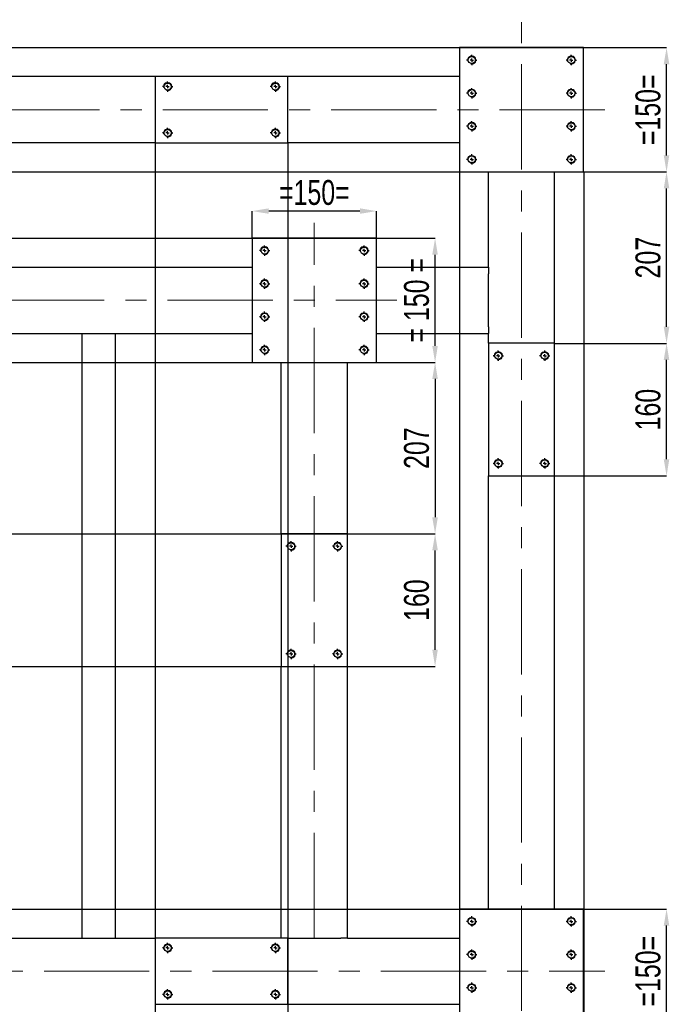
# Model space of a CAD drawing. Header units: millimetres. Extents: x 5 to 589, y 5 to 415.
# Tile 9 of 15: x 369 to 448, y 125 to 244. Entities that reach past the tile are written whole.
import ezdxf

# ---------------------------------------------------------------- set-up
doc = ezdxf.new("R2010")
doc.units = ezdxf.units.MM
doc.header["$PDSIZE"] = -1
doc.linetypes.add('CENTERX2', pattern=[20.32, 12.7, -2.54, 2.54, -2.54])
for name, color, linetype in [('COTES', 1, 'Continuous'), ('TRAIT-FINS', 9, 'Continuous'), ('TRAIT-MIXTES', 3, 'CENTERX2')]:
    doc.layers.add(name, color=color, linetype=linetype)
doc.layers.add('TRAIT-FORT', color=4, linetype='Continuous', lineweight=25)
doc.styles.add('SLDTEXTSTYLE0', font='TXT', dxfattribs={"width": 0.75})
doc.dimstyles.new('SLDDIMSTYLE0', dxfattribs={"dimtxt": 3, "dimasz": 2, "dimexe": 0, "dimexo": 0.0625, "dimgap": 0.75, "dimtad": 1, "dimlfac": 10, "dimrnd": 1e-09, "dimzin": 12, "dimdsep": 46, "dimtxsty": 'SLDTEXTSTYLE0', "dimsah": 1, "dimcen": 0.09, "dimadec": 0, "dimazin": 3, "dimtfac": 1, "dimtofl": 0, "dimtmove": 0, "dimatfit": 3, "dimfxl": 1, "dimfrac": 2, "dimtolj": 1, "dimtzin": 12, "dimarcsym": 0})

# ---------------------------------------------------------------- blocks, each defined once
blk = doc.blocks.new('_D_38')
at = {"layer": 'COTES', "color": 0, "lineweight": -2, "transparency": 16777216}
for p, q in [((309.6, 240.72), (447.54, 240.72)), ((447.54, 227.72), (447.54, 238.72)), ((309.6, 225.72), (447.54, 225.72))]:
    blk.add_line(p, q, dxfattribs=at)
at = {"layer": 'COTES', "color": 0, "transparency": 16777216}
for points in [[(447.2, 238.72), (447.87, 238.72), (447.54, 240.72)], [(447.2, 227.72), (447.87, 227.72), (447.54, 225.72)]]:
    blk.add_solid(points, dxfattribs=at)
at = {"layer": 'Defpoints', "color": 0, "transparency": 16777216}
for p in [(309.54, 240.72), (447.54, 240.72), (309.54, 225.72)]:
    blk.add_point(p, dxfattribs=at)
at = {"layer": 'COTES', "color": 0, "transparency": 16777216, "insert": (443.79, 233.22), "char_height": 3, "attachment_point": 2, "rotation": 90, "style": 'SLDTEXTSTYLE0'}
blk.add_mtext('\\A1;=150=', dxfattribs=at)
blk = doc.blocks.new('_D_39')
at = {"layer": 'COTES', "color": 0, "lineweight": -2, "transparency": 16777216}
for p, q in [((334.6, 217.72), (419.61, 217.72)), ((419.61, 204.72), (419.61, 215.72)), ((334.6, 202.72), (419.61, 202.72))]:
    blk.add_line(p, q, dxfattribs=at)
at = {"layer": 'COTES', "color": 0, "transparency": 16777216}
for points in [[(419.27, 215.72), (419.94, 215.72), (419.61, 217.72)], [(419.27, 204.72), (419.94, 204.72), (419.61, 202.72)]]:
    blk.add_solid(points, dxfattribs=at)
at = {"layer": 'Defpoints', "color": 0, "transparency": 16777216}
for p in [(334.54, 217.72), (419.61, 217.72), (334.54, 202.72)]:
    blk.add_point(p, dxfattribs=at)
at = {"layer": 'COTES', "color": 0, "transparency": 16777216, "insert": (415.86, 210.22), "char_height": 3, "attachment_point": 2, "rotation": 90, "style": 'SLDTEXTSTYLE0'}
blk.add_mtext('\\A1;= 150 =', dxfattribs=at)
blk = doc.blocks.new('_D_40')
at = {"layer": 'COTES', "color": 0, "lineweight": -2, "transparency": 16777216}
for p, q in [((331.1, 182.02), (419.61, 182.02)), ((419.61, 168.02), (419.61, 180.02)), ((331.1, 166.02), (419.61, 166.02))]:
    blk.add_line(p, q, dxfattribs=at)
at = {"layer": 'COTES', "color": 0, "transparency": 16777216}
for points in [[(419.27, 180.02), (419.94, 180.02), (419.61, 182.02)], [(419.27, 168.02), (419.94, 168.02), (419.61, 166.02)]]:
    blk.add_solid(points, dxfattribs=at)
at = {"layer": 'Defpoints', "color": 0, "transparency": 16777216}
for p in [(331.04, 182.02), (419.61, 182.02), (331.04, 166.02)]:
    blk.add_point(p, dxfattribs=at)
at = {"layer": 'COTES', "color": 0, "transparency": 16777216, "insert": (415.86, 174.02), "char_height": 3, "attachment_point": 2, "rotation": 90, "style": 'SLDTEXTSTYLE0'}
blk.add_mtext('\\A1;160', dxfattribs=at)
blk = doc.blocks.new('_D_41')
at = {"layer": 'COTES', "color": 0, "lineweight": -2, "transparency": 16777216}
for p, q in [((412.6, 202.72), (419.61, 202.72)), ((419.61, 200.72), (419.61, 184.02)), ((409.1, 182.02), (419.61, 182.02))]:
    blk.add_line(p, q, dxfattribs=at)
at = {"layer": 'COTES', "color": 0, "transparency": 16777216}
for points in [[(419.27, 200.72), (419.94, 200.72), (419.61, 202.72)], [(419.27, 184.02), (419.94, 184.02), (419.61, 182.02)]]:
    blk.add_solid(points, dxfattribs=at)
at = {"layer": 'Defpoints', "color": 0, "transparency": 16777216}
for p in [(412.54, 202.72), (409.04, 182.02), (419.61, 182.02)]:
    blk.add_point(p, dxfattribs=at)
at = {"layer": 'COTES', "color": 0, "transparency": 16777216, "insert": (415.86, 192.37), "char_height": 3, "attachment_point": 2, "rotation": 90, "style": 'SLDTEXTSTYLE0'}
blk.add_mtext('\\A1;207', dxfattribs=at)
blk = doc.blocks.new('_D_42')
at = {"layer": 'COTES', "color": 0, "lineweight": -2, "transparency": 16777216}
for p, q in [((434.1, 205.02), (447.54, 205.02)), ((447.54, 191.02), (447.54, 203.02)), ((434.1, 189.02), (447.54, 189.02))]:
    blk.add_line(p, q, dxfattribs=at)
at = {"layer": 'COTES', "color": 0, "transparency": 16777216}
for points in [[(447.2, 203.02), (447.87, 203.02), (447.54, 205.02)], [(447.2, 191.02), (447.87, 191.02), (447.54, 189.02)]]:
    blk.add_solid(points, dxfattribs=at)
at = {"layer": 'Defpoints', "color": 0, "transparency": 16777216}
for p in [(434.04, 205.02), (447.54, 205.02), (434.04, 189.02)]:
    blk.add_point(p, dxfattribs=at)
at = {"layer": 'COTES', "color": 0, "transparency": 16777216, "insert": (443.79, 197.02), "char_height": 3, "attachment_point": 2, "rotation": 90, "style": 'SLDTEXTSTYLE0'}
blk.add_mtext('\\A1;160', dxfattribs=at)
blk = doc.blocks.new('_D_43')
at = {"layer": 'COTES', "color": 0, "lineweight": -2, "transparency": 16777216}
for p, q in [((437.6, 225.72), (447.54, 225.72)), ((447.54, 207.02), (447.54, 223.72)), ((434.1, 205.02), (447.54, 205.02))]:
    blk.add_line(p, q, dxfattribs=at)
at = {"layer": 'COTES', "color": 0, "transparency": 16777216}
for points in [[(447.2, 223.72), (447.87, 223.72), (447.54, 225.72)], [(447.2, 207.02), (447.87, 207.02), (447.54, 205.02)]]:
    blk.add_solid(points, dxfattribs=at)
at = {"layer": 'Defpoints', "color": 0, "transparency": 16777216}
for p in [(437.54, 225.72), (447.54, 225.72), (434.04, 205.02)]:
    blk.add_point(p, dxfattribs=at)
at = {"layer": 'COTES', "color": 0, "transparency": 16777216, "insert": (443.79, 215.37), "char_height": 3, "attachment_point": 2, "rotation": 90, "style": 'SLDTEXTSTYLE0'}
blk.add_mtext('\\A1;207', dxfattribs=at)
blk = doc.blocks.new('_D_46')
at = {"layer": 'COTES', "color": 0, "lineweight": -2, "transparency": 16777216}
for p, q in [((309.6, 136.72), (447.54, 136.72)), ((447.54, 123.72), (447.54, 134.72)), ((309.6, 121.72), (447.54, 121.72))]:
    blk.add_line(p, q, dxfattribs=at)
at = {"layer": 'COTES', "color": 0, "transparency": 16777216}
for points in [[(447.2, 134.72), (447.87, 134.72), (447.54, 136.72)], [(447.2, 123.72), (447.87, 123.72), (447.54, 121.72)]]:
    blk.add_solid(points, dxfattribs=at)
at = {"layer": 'Defpoints', "color": 0, "transparency": 16777216}
for p in [(309.54, 136.72), (447.54, 136.72), (309.54, 121.72)]:
    blk.add_point(p, dxfattribs=at)
at = {"layer": 'COTES', "color": 0, "transparency": 16777216, "insert": (443.79, 129.22), "char_height": 3, "attachment_point": 2, "rotation": 90, "style": 'SLDTEXTSTYLE0'}
blk.add_mtext('\\A1;=150=', dxfattribs=at)
blk = doc.blocks.new('_D_53')
at = {"layer": 'COTES', "color": 0, "lineweight": -2, "transparency": 16777216}
for p, q in [((385.84, 229.16), (385.84, 17.72)), ((401.84, 229.16), (401.84, 17.72)), ((387.84, 17.72), (399.84, 17.72))]:
    blk.add_line(p, q, dxfattribs=at)
at = {"layer": 'COTES', "color": 0, "transparency": 16777216}
for points in [[(387.84, 18.06), (387.84, 17.39), (385.84, 17.72)], [(399.84, 18.06), (399.84, 17.39), (401.84, 17.72)]]:
    blk.add_solid(points, dxfattribs=at)
at = {"layer": 'Defpoints', "color": 0, "transparency": 16777216}
for p in [(385.84, 229.22), (401.84, 229.22), (401.84, 17.72)]:
    blk.add_point(p, dxfattribs=at)
at = {"layer": 'COTES', "color": 0, "transparency": 16777216, "insert": (393.84, 21.47), "char_height": 3, "attachment_point": 2, "style": 'SLDTEXTSTYLE0'}
blk.add_mtext('\\A1;160', dxfattribs=at)
blk = doc.blocks.new('_D_55')
at = {"layer": 'COTES', "color": 0, "lineweight": -2, "transparency": 16777216}
for p, q in [((422.54, 225.66), (422.54, 17.72)), ((437.54, 225.66), (437.54, 17.72)), ((424.54, 17.72), (435.54, 17.72))]:
    blk.add_line(p, q, dxfattribs=at)
at = {"layer": 'COTES', "color": 0, "transparency": 16777216}
for points in [[(424.54, 18.06), (424.54, 17.39), (422.54, 17.72)], [(435.54, 18.06), (435.54, 17.39), (437.54, 17.72)]]:
    blk.add_solid(points, dxfattribs=at)
at = {"layer": 'Defpoints', "color": 0, "transparency": 16777216}
for p in [(422.54, 225.72), (437.54, 225.72), (437.54, 17.72)]:
    blk.add_point(p, dxfattribs=at)
at = {"layer": 'COTES', "color": 0, "transparency": 16777216, "insert": (430.04, 21.47), "char_height": 3, "attachment_point": 2, "style": 'SLDTEXTSTYLE0'}
blk.add_mtext('\\A1;=150=', dxfattribs=at)
blk = doc.blocks.new('_D_58')
at = {"layer": 'COTES', "color": 0, "lineweight": -2, "transparency": 16777216}
for p, q in [((397.54, 217.79), (397.54, 220.99)), ((410.54, 220.99), (399.54, 220.99)), ((412.54, 217.79), (412.54, 220.99))]:
    blk.add_line(p, q, dxfattribs=at)
at = {"layer": 'COTES', "color": 0, "transparency": 16777216}
for points in [[(399.54, 221.32), (399.54, 220.66), (397.54, 220.99)], [(410.54, 221.32), (410.54, 220.66), (412.54, 220.99)]]:
    blk.add_solid(points, dxfattribs=at)
at = {"layer": 'Defpoints', "color": 0, "transparency": 16777216}
for p in [(397.54, 220.99), (397.54, 217.72), (412.54, 217.72)]:
    blk.add_point(p, dxfattribs=at)
at = {"layer": 'COTES', "color": 0, "transparency": 16777216, "insert": (405.04, 224.74), "char_height": 3, "attachment_point": 2, "style": 'SLDTEXTSTYLE0'}
blk.add_mtext('\\A1;=150=', dxfattribs=at)
blk = doc.blocks.new('SW_CENTERMARKSYMBOL_48')
at = {"layer": 'TRAIT-MIXTES', "color": 0}
for p, q in [((-0.4, 0), (-0.625, 0)), ((0, 0), (-0.2, 0)), ((0, 0.4), (0, 0.625)), ((0, 0), (0, 0.2)), ((0, 0), (0, -0.2)), ((0, 0), (0.2, 0)), ((0.4, 0), (0.625, 0)), ((0, -0.4), (0, -0.625))]:
    blk.add_line(p, q, dxfattribs=at)
blk = doc.blocks.new('SW_CENTERMARKSYMBOL_49')
at = {"layer": 'TRAIT-MIXTES', "color": 0}
for p, q in [((-0.4, 0), (-0.625, 0)), ((0, 0), (-0.2, 0)), ((0, 0.4), (0, 0.625)), ((0, 0), (0, 0.2)), ((0, 0), (0, -0.2)), ((0, 0), (0.2, 0)), ((0.4, 0), (0.625, 0)), ((0, -0.4), (0, -0.625))]:
    blk.add_line(p, q, dxfattribs=at)
blk = doc.blocks.new('SW_CENTERMARKSYMBOL_50')
at = {"layer": 'TRAIT-MIXTES', "color": 0}
for p, q in [((-0.4, 0), (-0.625, 0)), ((0, 0), (-0.2, 0)), ((0, 0.4), (0, 0.625)), ((0, 0), (0, 0.2)), ((0, 0), (0, -0.2)), ((0, 0), (0.2, 0)), ((0.4, 0), (0.625, 0)), ((0, -0.4), (0, -0.625))]:
    blk.add_line(p, q, dxfattribs=at)
blk = doc.blocks.new('SW_CENTERMARKSYMBOL_53')
at = {"layer": 'TRAIT-MIXTES', "color": 0}
for p, q in [((-0.4, 0), (-0.625, 0)), ((0, 0), (-0.2, 0)), ((0, 0.4), (0, 0.625)), ((0, 0), (0, 0.2)), ((0, 0), (0, -0.2)), ((0, 0), (0.2, 0)), ((0.4, 0), (0.625, 0)), ((0, -0.4), (0, -0.625))]:
    blk.add_line(p, q, dxfattribs=at)
blk = doc.blocks.new('SW_CENTERMARKSYMBOL_54')
at = {"layer": 'TRAIT-MIXTES', "color": 0}
for p, q in [((-0.4, 0), (-0.625, 0)), ((0, 0), (-0.2, 0)), ((0, 0.4), (0, 0.625)), ((0, 0), (0, 0.2)), ((0, 0), (0, -0.2)), ((0, 0), (0.2, 0)), ((0.4, 0), (0.625, 0)), ((0, -0.4), (0, -0.625))]:
    blk.add_line(p, q, dxfattribs=at)
blk = doc.blocks.new('SW_CENTERMARKSYMBOL_55')
at = {"layer": 'TRAIT-MIXTES', "color": 0}
for p, q in [((-0.4, 0), (-0.625, 0)), ((0, 0), (-0.2, 0)), ((0, 0.4), (0, 0.625)), ((0, 0), (0, 0.2)), ((0, 0), (0, -0.2)), ((0, 0), (0.2, 0)), ((0.4, 0), (0.625, 0)), ((0, -0.4), (0, -0.625))]:
    blk.add_line(p, q, dxfattribs=at)
blk = doc.blocks.new('SW_CENTERMARKSYMBOL_56')
at = {"layer": 'TRAIT-MIXTES', "color": 0}
for p, q in [((-0.4, 0), (-0.625, 0)), ((0, 0), (-0.2, 0)), ((0, 0.4), (0, 0.625)), ((0, 0), (0, 0.2)), ((0, 0), (0, -0.2)), ((0, 0), (0.2, 0)), ((0.4, 0), (0.625, 0)), ((0, -0.4), (0, -0.625))]:
    blk.add_line(p, q, dxfattribs=at)
blk = doc.blocks.new('SW_CENTERMARKSYMBOL_57')
at = {"layer": 'TRAIT-MIXTES', "color": 0}
for p, q in [((-0.4, 0), (-0.625, 0)), ((0, 0), (-0.2, 0)), ((0, 0.4), (0, 0.625)), ((0, 0), (0, 0.2)), ((0, 0), (0, -0.2)), ((0, 0), (0.2, 0)), ((0.4, 0), (0.625, 0)), ((0, -0.4), (0, -0.625))]:
    blk.add_line(p, q, dxfattribs=at)
blk = doc.blocks.new('SW_CENTERMARKSYMBOL_58')
at = {"layer": 'TRAIT-MIXTES', "color": 0}
for p, q in [((-0.4, 0), (-0.625, 0)), ((0, 0), (-0.2, 0)), ((0, 0.4), (0, 0.625)), ((0, 0), (0, 0.2)), ((0, 0), (0, -0.2)), ((0, 0), (0.2, 0)), ((0.4, 0), (0.625, 0)), ((0, -0.4), (0, -0.625))]:
    blk.add_line(p, q, dxfattribs=at)
blk = doc.blocks.new('SW_CENTERMARKSYMBOL_59')
at = {"layer": 'TRAIT-MIXTES', "color": 0}
for p, q in [((-0.4, 0), (-0.625, 0)), ((0, 0), (-0.2, 0)), ((0, 0.4), (0, 0.625)), ((0, 0), (0, 0.2)), ((0, 0), (0, -0.2)), ((0, 0), (0.2, 0)), ((0.4, 0), (0.625, 0)), ((0, -0.4), (0, -0.625))]:
    blk.add_line(p, q, dxfattribs=at)
blk = doc.blocks.new('SW_CENTERMARKSYMBOL_80')
at = {"layer": 'TRAIT-MIXTES', "color": 0}
for p, q in [((-0.4, 0), (-0.625, 0)), ((0, 0), (-0.2, 0)), ((0, 0.4), (0, 0.625)), ((0, 0), (0, 0.2)), ((0, 0), (0, -0.2)), ((0, 0), (0.2, 0)), ((0.4, 0), (0.625, 0)), ((0, -0.4), (0, -0.625))]:
    blk.add_line(p, q, dxfattribs=at)
blk = doc.blocks.new('SW_CENTERMARKSYMBOL_81')
at = {"layer": 'TRAIT-MIXTES', "color": 0}
for p, q in [((-0.4, 0), (-0.625, 0)), ((0, 0), (-0.2, 0)), ((0, 0.4), (0, 0.625)), ((0, 0), (0, 0.2)), ((0, 0), (0, -0.2)), ((0, 0), (0.2, 0)), ((0.4, 0), (0.625, 0)), ((0, -0.4), (0, -0.625))]:
    blk.add_line(p, q, dxfattribs=at)
blk = doc.blocks.new('SW_CENTERMARKSYMBOL_82')
at = {"layer": 'TRAIT-MIXTES', "color": 0}
for p, q in [((-0.4, 0), (-0.625, 0)), ((0, 0), (-0.2, 0)), ((0, 0.4), (0, 0.625)), ((0, 0), (0, 0.2)), ((0, 0), (0, -0.2)), ((0, 0), (0.2, 0)), ((0.4, 0), (0.625, 0)), ((0, -0.4), (0, -0.625))]:
    blk.add_line(p, q, dxfattribs=at)
blk = doc.blocks.new('SW_CENTERMARKSYMBOL_83')
at = {"layer": 'TRAIT-MIXTES', "color": 0}
for p, q in [((-0.4, 0), (-0.625, 0)), ((0, 0), (-0.2, 0)), ((0, 0.4), (0, 0.625)), ((0, 0), (0, 0.2)), ((0, 0), (0, -0.2)), ((0, 0), (0.2, 0)), ((0.4, 0), (0.625, 0)), ((0, -0.4), (0, -0.625))]:
    blk.add_line(p, q, dxfattribs=at)
blk = doc.blocks.new('SW_CENTERMARKSYMBOL_84')
at = {"layer": 'TRAIT-MIXTES', "color": 0}
for p, q in [((-0.4, 0), (-0.625, 0)), ((0, 0), (-0.2, 0)), ((0, 0.4), (0, 0.625)), ((0, 0), (0, 0.2)), ((0, 0), (0, -0.2)), ((0, 0), (0.2, 0)), ((0.4, 0), (0.625, 0)), ((0, -0.4), (0, -0.625))]:
    blk.add_line(p, q, dxfattribs=at)
blk = doc.blocks.new('SW_CENTERMARKSYMBOL_85')
at = {"layer": 'TRAIT-MIXTES', "color": 0}
for p, q in [((-0.4, 0), (-0.625, 0)), ((0, 0), (-0.2, 0)), ((0, 0.4), (0, 0.625)), ((0, 0), (0, 0.2)), ((0, 0), (0, -0.2)), ((0, 0), (0.2, 0)), ((0.4, 0), (0.625, 0)), ((0, -0.4), (0, -0.625))]:
    blk.add_line(p, q, dxfattribs=at)
blk = doc.blocks.new('SW_CENTERMARKSYMBOL_86')
at = {"layer": 'TRAIT-MIXTES', "color": 0}
for p, q in [((-0.4, 0), (-0.625, 0)), ((0, 0), (-0.2, 0)), ((0, 0.4), (0, 0.625)), ((0, 0), (0, 0.2)), ((0, 0), (0, -0.2)), ((0, 0), (0.2, 0)), ((0.4, 0), (0.625, 0)), ((0, -0.4), (0, -0.625))]:
    blk.add_line(p, q, dxfattribs=at)
blk = doc.blocks.new('SW_CENTERMARKSYMBOL_87')
at = {"layer": 'TRAIT-MIXTES', "color": 0}
for p, q in [((-0.4, 0), (-0.625, 0)), ((0, 0), (-0.2, 0)), ((0, 0.4), (0, 0.625)), ((0, 0), (0, 0.2)), ((0, 0), (0, -0.2)), ((0, 0), (0.2, 0)), ((0.4, 0), (0.625, 0)), ((0, -0.4), (0, -0.625))]:
    blk.add_line(p, q, dxfattribs=at)
blk = doc.blocks.new('SW_CENTERMARKSYMBOL_92')
at = {"layer": 'TRAIT-MIXTES', "color": 0}
for p, q in [((-0.4, 0), (-0.625, 0)), ((0, 0), (-0.2, 0)), ((0, 0.4), (0, 0.625)), ((0, 0), (0, 0.2)), ((0, 0), (0, -0.2)), ((0, 0), (0.2, 0)), ((0.4, 0), (0.625, 0)), ((0, -0.4), (0, -0.625))]:
    blk.add_line(p, q, dxfattribs=at)
blk = doc.blocks.new('SW_CENTERMARKSYMBOL_93')
at = {"layer": 'TRAIT-MIXTES', "color": 0}
for p, q in [((-0.4, 0), (-0.625, 0)), ((0, 0), (-0.2, 0)), ((0, 0.4), (0, 0.625)), ((0, 0), (0, 0.2)), ((0, 0), (0, -0.2)), ((0, 0), (0.2, 0)), ((0.4, 0), (0.625, 0)), ((0, -0.4), (0, -0.625))]:
    blk.add_line(p, q, dxfattribs=at)
blk = doc.blocks.new('SW_CENTERMARKSYMBOL_94')
at = {"layer": 'TRAIT-MIXTES', "color": 0}
for p, q in [((-0.4, 0), (-0.625, 0)), ((0, 0), (-0.2, 0)), ((0, 0.4), (0, 0.625)), ((0, 0), (0, 0.2)), ((0, 0), (0, -0.2)), ((0, 0), (0.2, 0)), ((0.4, 0), (0.625, 0)), ((0, -0.4), (0, -0.625))]:
    blk.add_line(p, q, dxfattribs=at)
blk = doc.blocks.new('SW_CENTERMARKSYMBOL_95')
at = {"layer": 'TRAIT-MIXTES', "color": 0}
for p, q in [((-0.4, 0), (-0.625, 0)), ((0, 0), (-0.2, 0)), ((0, 0.4), (0, 0.625)), ((0, 0), (0, 0.2)), ((0, 0), (0, -0.2)), ((0, 0), (0.2, 0)), ((0.4, 0), (0.625, 0)), ((0, -0.4), (0, -0.625))]:
    blk.add_line(p, q, dxfattribs=at)
blk = doc.blocks.new('SW_CENTERMARKSYMBOL_124')
at = {"layer": 'TRAIT-MIXTES', "color": 0}
for p, q in [((-0.4, 0), (-0.625, 0)), ((0, 0), (-0.2, 0)), ((0, 0.4), (0, 0.625)), ((0, 0), (0, 0.2)), ((0, 0), (0, -0.2)), ((0, 0), (0.2, 0)), ((0.4, 0), (0.625, 0)), ((0, -0.4), (0, -0.625))]:
    blk.add_line(p, q, dxfattribs=at)
blk = doc.blocks.new('SW_CENTERMARKSYMBOL_125')
at = {"layer": 'TRAIT-MIXTES', "color": 0}
for p, q in [((-0.4, 0), (-0.625, 0)), ((0, 0), (-0.2, 0)), ((0, 0.4), (0, 0.625)), ((0, 0), (0, 0.2)), ((0, 0), (0, -0.2)), ((0, 0), (0.2, 0)), ((0.4, 0), (0.625, 0)), ((0, -0.4), (0, -0.625))]:
    blk.add_line(p, q, dxfattribs=at)
blk = doc.blocks.new('SW_CENTERMARKSYMBOL_126')
at = {"layer": 'TRAIT-MIXTES', "color": 0}
for p, q in [((-0.4, 0), (-0.625, 0)), ((0, 0), (-0.2, 0)), ((0, 0.4), (0, 0.625)), ((0, 0), (0, 0.2)), ((0, 0), (0, -0.2)), ((0, 0), (0.2, 0)), ((0.4, 0), (0.625, 0)), ((0, -0.4), (0, -0.625))]:
    blk.add_line(p, q, dxfattribs=at)
blk = doc.blocks.new('SW_CENTERMARKSYMBOL_127')
at = {"layer": 'TRAIT-MIXTES', "color": 0}
for p, q in [((-0.4, 0), (-0.625, 0)), ((0, 0), (-0.2, 0)), ((0, 0.4), (0, 0.625)), ((0, 0), (0, 0.2)), ((0, 0), (0, -0.2)), ((0, 0), (0.2, 0)), ((0.4, 0), (0.625, 0)), ((0, -0.4), (0, -0.625))]:
    blk.add_line(p, q, dxfattribs=at)
blk = doc.blocks.new('SW_CENTERMARKSYMBOL_128')
at = {"layer": 'TRAIT-MIXTES', "color": 0}
for p, q in [((-0.4, 0), (-0.625, 0)), ((0, 0), (-0.2, 0)), ((0, 0.4), (0, 0.625)), ((0, 0), (0, 0.2)), ((0, 0), (0, -0.2)), ((0, 0), (0.2, 0)), ((0.4, 0), (0.625, 0)), ((0, -0.4), (0, -0.625))]:
    blk.add_line(p, q, dxfattribs=at)
blk = doc.blocks.new('SW_CENTERMARKSYMBOL_129')
at = {"layer": 'TRAIT-MIXTES', "color": 0}
for p, q in [((-0.4, 0), (-0.625, 0)), ((0, 0), (-0.2, 0)), ((0, 0.4), (0, 0.625)), ((0, 0), (0, 0.2)), ((0, 0), (0, -0.2)), ((0, 0), (0.2, 0)), ((0.4, 0), (0.625, 0)), ((0, -0.4), (0, -0.625))]:
    blk.add_line(p, q, dxfattribs=at)
blk = doc.blocks.new('SW_CENTERMARKSYMBOL_130')
at = {"layer": 'TRAIT-MIXTES', "color": 0}
for p, q in [((-0.4, 0), (-0.625, 0)), ((0, 0), (-0.2, 0)), ((0, 0.4), (0, 0.625)), ((0, 0), (0, 0.2)), ((0, 0), (0, -0.2)), ((0, 0), (0.2, 0)), ((0.4, 0), (0.625, 0)), ((0, -0.4), (0, -0.625))]:
    blk.add_line(p, q, dxfattribs=at)
blk = doc.blocks.new('SW_CENTERMARKSYMBOL_131')
at = {"layer": 'TRAIT-MIXTES', "color": 0}
for p, q in [((-0.4, 0), (-0.625, 0)), ((0, 0), (-0.2, 0)), ((0, 0.4), (0, 0.625)), ((0, 0), (0, 0.2)), ((0, 0), (0, -0.2)), ((0, 0), (0.2, 0)), ((0.4, 0), (0.625, 0)), ((0, -0.4), (0, -0.625))]:
    blk.add_line(p, q, dxfattribs=at)
blk = doc.blocks.new('SW_CENTERMARKSYMBOL_140')
at = {"layer": 'TRAIT-MIXTES', "color": 0}
for p, q in [((-0.4, 0), (-0.625, 0)), ((0, 0), (-0.2, 0)), ((0, 0.4), (0, 0.625)), ((0, 0), (0, 0.2)), ((0, 0), (0, -0.2)), ((0, 0), (0.2, 0)), ((0.4, 0), (0.625, 0)), ((0, -0.4), (0, -0.625))]:
    blk.add_line(p, q, dxfattribs=at)
blk = doc.blocks.new('SW_CENTERMARKSYMBOL_141')
at = {"layer": 'TRAIT-MIXTES', "color": 0}
for p, q in [((-0.4, 0), (-0.625, 0)), ((0, 0), (-0.2, 0)), ((0, 0.4), (0, 0.625)), ((0, 0), (0, 0.2)), ((0, 0), (0, -0.2)), ((0, 0), (0.2, 0)), ((0.4, 0), (0.625, 0)), ((0, -0.4), (0, -0.625))]:
    blk.add_line(p, q, dxfattribs=at)
blk = doc.blocks.new('SW_CENTERMARKSYMBOL_142')
at = {"layer": 'TRAIT-MIXTES', "color": 0}
for p, q in [((-0.4, 0), (-0.625, 0)), ((0, 0), (-0.2, 0)), ((0, 0.4), (0, 0.625)), ((0, 0), (0, 0.2)), ((0, 0), (0, -0.2)), ((0, 0), (0.2, 0)), ((0.4, 0), (0.625, 0)), ((0, -0.4), (0, -0.625))]:
    blk.add_line(p, q, dxfattribs=at)
blk = doc.blocks.new('SW_CENTERMARKSYMBOL_143')
at = {"layer": 'TRAIT-MIXTES', "color": 0}
for p, q in [((-0.4, 0), (-0.625, 0)), ((0, 0), (-0.2, 0)), ((0, 0.4), (0, 0.625)), ((0, 0), (0, 0.2)), ((0, 0), (0, -0.2)), ((0, 0), (0.2, 0)), ((0.4, 0), (0.625, 0)), ((0, -0.4), (0, -0.625))]:
    blk.add_line(p, q, dxfattribs=at)
blk = doc.blocks.new('SW_CENTERMARKSYMBOL_152')
at = {"layer": 'TRAIT-MIXTES', "color": 0}
for p, q in [((-0.4, 0), (-0.625, 0)), ((0, 0), (-0.2, 0)), ((0, 0.4), (0, 0.625)), ((0, 0), (0, 0.2)), ((0, 0), (0, -0.2)), ((0, 0), (0.2, 0)), ((0.4, 0), (0.625, 0)), ((0, -0.4), (0, -0.625))]:
    blk.add_line(p, q, dxfattribs=at)
blk = doc.blocks.new('SW_CENTERMARKSYMBOL_153')
at = {"layer": 'TRAIT-MIXTES', "color": 0}
for p, q in [((-0.4, 0), (-0.625, 0)), ((0, 0), (-0.2, 0)), ((0, 0.4), (0, 0.625)), ((0, 0), (0, 0.2)), ((0, 0), (0, -0.2)), ((0, 0), (0.2, 0)), ((0.4, 0), (0.625, 0)), ((0, -0.4), (0, -0.625))]:
    blk.add_line(p, q, dxfattribs=at)
blk = doc.blocks.new('SW_CENTERMARKSYMBOL_154')
at = {"layer": 'TRAIT-MIXTES', "color": 0}
for p, q in [((-0.4, 0), (-0.625, 0)), ((0, 0), (-0.2, 0)), ((0, 0.4), (0, 0.625)), ((0, 0), (0, 0.2)), ((0, 0), (0, -0.2)), ((0, 0), (0.2, 0)), ((0.4, 0), (0.625, 0)), ((0, -0.4), (0, -0.625))]:
    blk.add_line(p, q, dxfattribs=at)
blk = doc.blocks.new('SW_CENTERMARKSYMBOL_155')
at = {"layer": 'TRAIT-MIXTES', "color": 0}
for p, q in [((-0.4, 0), (-0.625, 0)), ((0, 0), (-0.2, 0)), ((0, 0.4), (0, 0.625)), ((0, 0), (0, 0.2)), ((0, 0), (0, -0.2)), ((0, 0), (0.2, 0)), ((0.4, 0), (0.625, 0)), ((0, -0.4), (0, -0.625))]:
    blk.add_line(p, q, dxfattribs=at)

msp = doc.modelspace()

# ---------------------------------------------------------------- linework, layer by layer
at = {"layer": 'TRAIT-FINS', "lineweight": 18}
for centre in [(424.0374, 239.2238), (436.0374, 239.2238), (387.3374, 236.0238), (400.3374, 236.0238), (424.0374, 235.2238), (436.0374, 235.2238), (387.3374, 230.4238), (400.3374, 230.4238), (424.0374, 231.2238), (436.0374, 231.2238), (424.0374, 227.2238), (436.0374, 227.2238), (399.0374, 216.2238), (411.0374, 216.2238), (399.0374, 212.2238), (411.0374, 212.2238), (399.0374, 208.2238), (411.0374, 208.2238), (399.0374, 204.2238), (411.0374, 204.2238), (427.2374, 203.5238), (432.8374, 203.5238), (427.2374, 190.5238), (432.8374, 190.5238), (402.2374, 180.5238), (407.8374, 180.5238), (402.2374, 167.5238), (407.8374, 167.5238), (424.0374, 135.2238), (436.0374, 135.2238), (387.3374, 132.0238), (400.3374, 132.0238), (424.0374, 131.2238), (436.0374, 131.2238), (424.0374, 127.2238), (436.0374, 127.2238), (387.3374, 126.4238), (400.3374, 126.4238)]:
    msp.add_arc(centre, 0.5, 255, 195, dxfattribs=at)
at = {"layer": 'TRAIT-FORT', "lineweight": 25}
for p, q in [((437.5374, 240.7238), (422.5374, 240.7238)), ((422.5374, 240.7238), (422.5374, 225.7238)), ((437.5374, 225.7238), (437.5374, 240.7238)), ((385.8374, 237.2238), (346.2374, 237.2238)), ((401.8374, 237.2238), (385.8374, 237.2238)), ((385.8374, 237.2238), (385.8374, 229.2238)), ((422.5374, 237.2238), (401.8374, 237.2238)), ((401.8374, 229.2238), (401.8374, 237.2238)), ((385.8374, 229.2238), (346.2374, 229.2238)), ((385.8374, 229.2238), (401.8374, 229.2238)), ((422.5374, 229.2238), (401.8374, 229.2238)), ((422.5374, 225.7238), (437.5374, 225.7238)), ((426.0374, 214.2238), (426.0374, 225.7238)), ((434.0374, 205.0238), (434.0374, 225.7238)), ((412.5374, 217.7238), (397.5374, 217.7238)), ((397.5374, 217.7238), (397.5374, 202.7238)), ((412.5374, 202.7238), (412.5374, 217.7238)), ((334.5374, 214.2238), (397.5374, 214.2238)), ((412.5374, 214.2238), (426.0374, 214.2238)), ((426.0374, 214.2238), (426.0374, 213.4238)), ((426.0374, 207.0238), (426.0374, 213.4238)), ((426.0374, 207.0238), (426.0374, 206.2238)), ((334.5374, 206.2238), (397.5374, 206.2238)), ((377.0374, 133.2238), (377.0374, 206.2238)), ((381.0374, 133.2238), (381.0374, 206.2238)), ((412.5374, 206.2238), (426.0374, 206.2238)), ((426.0374, 205.0238), (426.0374, 206.2238)), ((434.0374, 205.0238), (426.0374, 205.0238)), ((426.0374, 205.0238), (426.0374, 189.0238)), ((434.0374, 189.0238), (434.0374, 205.0238)), ((397.5374, 202.7238), (412.5374, 202.7238)), ((401.0374, 182.0238), (401.0374, 202.7238)), ((409.0374, 182.0238), (409.0374, 202.7238)), ((426.0374, 136.7238), (426.0374, 189.0238)), ((426.0374, 189.0238), (434.0374, 189.0238)), ((434.0374, 136.7238), (434.0374, 189.0238)), ((409.0374, 182.0238), (401.0374, 182.0238)), ((401.0374, 182.0238), (401.0374, 166.0238)), ((409.0374, 166.0238), (409.0374, 182.0238)), ((401.0374, 133.2238), (401.0374, 166.0238)), ((401.0374, 166.0238), (409.0374, 166.0238)), ((409.0374, 133.2238), (409.0374, 166.0238)), ((437.5374, 136.7238), (422.5374, 136.7238)), ((422.5374, 136.7238), (422.5374, 121.7238)), ((437.5374, 121.7238), (437.5374, 136.7238)), ((346.2374, 133.2238), (385.8374, 133.2238)), ((401.8374, 133.2238), (385.8374, 133.2238)), ((385.8374, 133.2238), (385.8374, 125.2238)), ((401.8374, 133.2238), (408.2374, 133.2238)), ((401.8374, 125.2238), (401.8374, 133.2238)), ((409.0374, 133.2238), (408.2374, 133.2238)), ((409.0374, 133.2238), (422.5374, 133.2238)), ((385.8374, 125.2238), (401.8374, 125.2238)), ((401.8374, 125.2238), (422.5374, 125.2238))]:
    msp.add_line(p, q, dxfattribs=at)
for centre in [(424.0374, 239.2238), (436.0374, 239.2238), (387.3374, 236.0238), (400.3374, 236.0238), (424.0374, 235.2238), (436.0374, 235.2238), (387.3374, 230.4238), (400.3374, 230.4238), (424.0374, 231.2238), (436.0374, 231.2238), (424.0374, 227.2238), (436.0374, 227.2238), (399.0374, 216.2238), (411.0374, 216.2238), (399.0374, 212.2238), (411.0374, 212.2238), (399.0374, 208.2238), (411.0374, 208.2238), (399.0374, 204.2238), (411.0374, 204.2238), (427.2374, 203.5238), (432.8374, 203.5238), (427.2374, 190.5238), (432.8374, 190.5238), (402.2374, 180.5238), (407.8374, 180.5238), (402.2374, 167.5238), (407.8374, 167.5238), (424.0374, 135.2238), (436.0374, 135.2238), (387.3374, 132.0238), (400.3374, 132.0238), (424.0374, 131.2238), (436.0374, 131.2238), (424.0374, 127.2238), (436.0374, 127.2238), (387.3374, 126.4238), (400.3374, 126.4238)]:
    msp.add_circle(centre, 0.425, dxfattribs=at)
at = {"layer": 'TRAIT-MIXTES', "lineweight": 18}
for p, q in [((430.0374, 22.8212), (430.0374, 244.0962)), ((440.087, 233.2238), (291.14, 233.2238)), ((405.0374, 133.2238), (405.0374, 219.5744)), ((306.0374, 210.2238), (415.0082, 210.2238)), ((291.14, 129.2238), (440.087, 129.2238))]:
    msp.add_line(p, q, dxfattribs=at)

# ---------------------------------------------------------------- block references
at = {"layer": 'TRAIT-MIXTES'}
for name, p in [('SW_CENTERMARKSYMBOL_131', (424.0374, 239.2238)), ('SW_CENTERMARKSYMBOL_124', (436.0374, 239.2238)), ('SW_CENTERMARKSYMBOL_93', (387.3374, 236.0238)), ('SW_CENTERMARKSYMBOL_95', (400.3374, 236.0238)), ('SW_CENTERMARKSYMBOL_130', (424.0374, 235.2238)), ('SW_CENTERMARKSYMBOL_125', (436.0374, 235.2238)), ('SW_CENTERMARKSYMBOL_129', (424.0374, 231.2238)), ('SW_CENTERMARKSYMBOL_126', (436.0374, 231.2238)), ('SW_CENTERMARKSYMBOL_92', (387.3374, 230.4238)), ('SW_CENTERMARKSYMBOL_94', (400.3374, 230.4238)), ('SW_CENTERMARKSYMBOL_128', (424.0374, 227.2238)), ('SW_CENTERMARKSYMBOL_127', (436.0374, 227.2238)), ('SW_CENTERMARKSYMBOL_87', (399.0374, 216.2238)), ('SW_CENTERMARKSYMBOL_80', (411.0374, 216.2238)), ('SW_CENTERMARKSYMBOL_86', (399.0374, 212.2238)), ('SW_CENTERMARKSYMBOL_81', (411.0374, 212.2238)), ('SW_CENTERMARKSYMBOL_85', (399.0374, 208.2238)), ('SW_CENTERMARKSYMBOL_82', (411.0374, 208.2238)), ('SW_CENTERMARKSYMBOL_84', (399.0374, 204.2238)), ('SW_CENTERMARKSYMBOL_83', (411.0374, 204.2238)), ('SW_CENTERMARKSYMBOL_152', (427.2374, 203.5238)), ('SW_CENTERMARKSYMBOL_153', (432.8374, 203.5238)), ('SW_CENTERMARKSYMBOL_155', (427.2374, 190.5238)), ('SW_CENTERMARKSYMBOL_154', (432.8374, 190.5238)), ('SW_CENTERMARKSYMBOL_140', (402.2374, 180.5238)), ('SW_CENTERMARKSYMBOL_141', (407.8374, 180.5238)), ('SW_CENTERMARKSYMBOL_143', (402.2374, 167.5238)), ('SW_CENTERMARKSYMBOL_142', (407.8374, 167.5238)), ('SW_CENTERMARKSYMBOL_55', (424.0374, 135.2238)), ('SW_CENTERMARKSYMBOL_48', (436.0374, 135.2238)), ('SW_CENTERMARKSYMBOL_57', (387.3374, 132.0238)), ('SW_CENTERMARKSYMBOL_59', (400.3374, 132.0238)), ('SW_CENTERMARKSYMBOL_54', (424.0374, 131.2238)), ('SW_CENTERMARKSYMBOL_49', (436.0374, 131.2238)), ('SW_CENTERMARKSYMBOL_53', (424.0374, 127.2238)), ('SW_CENTERMARKSYMBOL_50', (436.0374, 127.2238)), ('SW_CENTERMARKSYMBOL_56', (387.3374, 126.4238)), ('SW_CENTERMARKSYMBOL_58', (400.3374, 126.4238))]:
    msp.add_blockref(name, p, dxfattribs=at)

# ---------------------------------------------------------------- dimensions: what is measured, and where the dimension line sits
at = {"layer": 'COTES'}
for base, p1, p2, text, picture, middle in [((447.5374, 240.7238), (309.5374, 225.7238), (309.5374, 240.7238), '=<>=', '_D_38', (447.5374, 233.2238)), ((419.6053, 217.7238), (334.5374, 202.7238), (334.5374, 217.7238), '= <> =', '_D_39', (419.6053, 210.2238)), ((447.5374, 136.7238), (309.5374, 121.7238), (309.5374, 136.7238), '=<>=', '_D_46', (447.5374, 129.2238))]:
    dim = msp.add_linear_dim(base=base, p1=p1, p2=p2, angle=90, text=text, dimstyle='SLDDIMSTYLE0', dxfattribs=at)
    dim.commit()
    dim.dimension.update_dxf_attribs({"geometry": picture, "text_midpoint": middle, "dimtype": 160})
dim = msp.add_linear_dim(base=(401.8374, 17.7238), p1=(385.8374, 229.2238), p2=(401.8374, 229.2238), dimstyle='SLDDIMSTYLE0', dxfattribs=at)
dim.commit()
dim.dimension.update_dxf_attribs({"geometry": '_D_53', "text_midpoint": (393.8374, 17.7238), "dimtype": 160})
for base, p1, p2, picture, middle in [((397.5374, 220.9899), (412.5374, 217.7238), (397.5374, 217.7238), '_D_58', (405.0374, 220.9899)), ((437.5374, 17.7238), (422.5374, 225.7238), (437.5374, 225.7238), '_D_55', (430.0374, 17.7238))]:
    dim = msp.add_linear_dim(base=base, p1=p1, p2=p2, text='=<>=', dimstyle='SLDDIMSTYLE0', dxfattribs=at)
    dim.commit()
    dim.dimension.update_dxf_attribs({"geometry": picture, "text_midpoint": middle, "dimtype": 160})
for base, p1, p2, picture, middle in [((447.5374, 225.7238), (434.0374, 205.0238), (437.5374, 225.7238), '_D_43', (447.5374, 215.3738)), ((447.5374, 205.0238), (434.0374, 189.0238), (434.0374, 205.0238), '_D_42', (447.5374, 197.0238)), ((419.6053, 182.0238), (412.5374, 202.7238), (409.0374, 182.0238), '_D_41', (419.6053, 192.3738)), ((419.6053, 182.0238), (331.0374, 166.0238), (331.0374, 182.0238), '_D_40', (419.6053, 174.0238))]:
    dim = msp.add_linear_dim(base=base, p1=p1, p2=p2, angle=90, dimstyle='SLDDIMSTYLE0', dxfattribs=at)
    dim.commit()
    dim.dimension.update_dxf_attribs({"geometry": picture, "text_midpoint": middle, "dimtype": 160})

doc.saveas('drawing.dxf')
